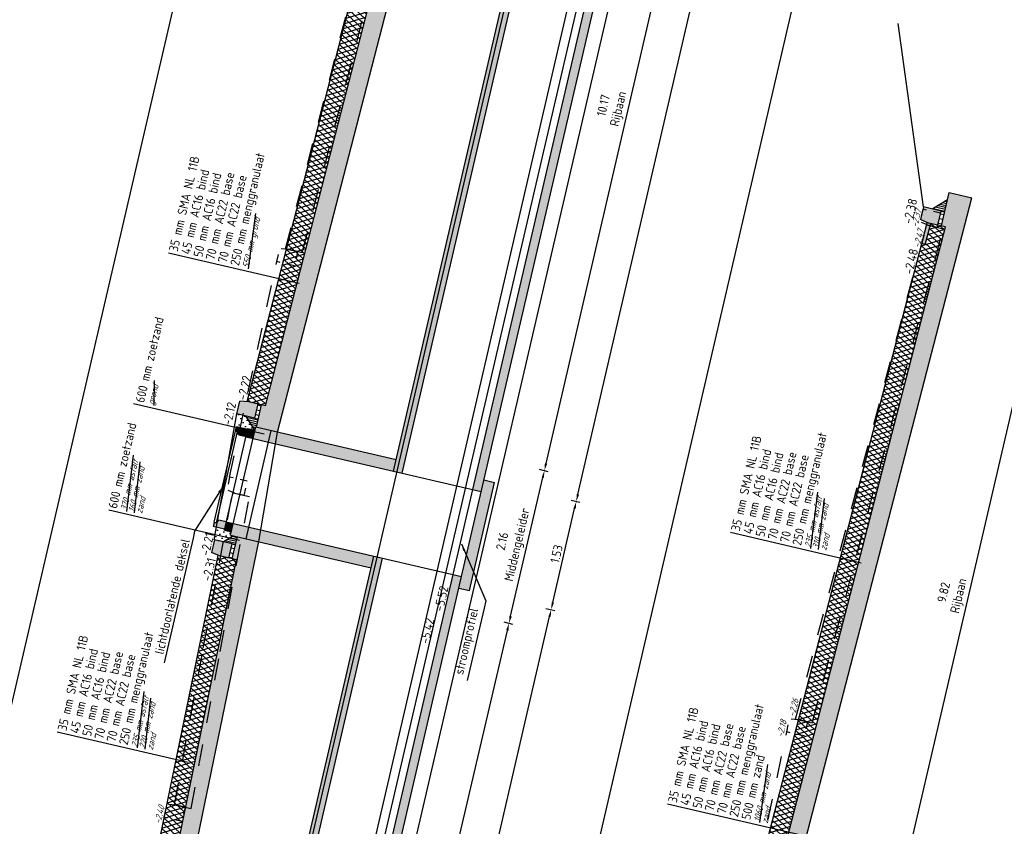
# Model space of a CAD drawing. Header units: metres. Extents: x 116958 to 118326, y 475500 to 477904.
# Tile 15 of 256: x 117769 to 117782, y 475620 to 475631. Entities that reach past the tile are written whole.
import ezdxf

# ---------------------------------------------------------------- set-up
doc = ezdxf.new("R2010")
doc.units = ezdxf.units.M
doc.header["$LTSCALE"] = 0.2
doc.linetypes.add('OPNEMEN', pattern=[3, 1.5, -1.5])
doc.layers.get('0').update_dxf_attribs({"color": 6})
for name, color, linetype in [('X-XX-DWP-ARCERING', 13, 'Continuous'), ('X-XX-DWP-ARCERING_GRIJS', 253, 'Continuous'), ('X-XX-DWP-ARCERING_LICHT_GRIJS', 254, 'Continuous'), ('X-XX-DWP-ARCERING_RIVIERZAND', 3, 'Continuous'), ('X-XX-DWP-BEST_SITUATIE', 13, 'Continuous'), ('X-XX-DWP-ECOPASSAGE', 2, 'Continuous'), ('X-XX-DWP-MAATVOERING', 2, 'Continuous'), ('X-XX-DWP-NW_SITUATIE', 3, 'Continuous'), ('X-XX-DWP-TEKST25', 2, 'Continuous'), ('X-XX-DWP-VERW_SITUATIE', 240, 'OPNEMEN')]:
    doc.layers.add(name, color=color, linetype=linetype)
doc.styles.get("Standard").update_dxf_attribs({"font": 'isocp.shx'})
doc.dimstyles.new('dim-50', dxfattribs={"dimscale": 0.05, "dimtxt": 2.5, "dimasz": 2, "dimexe": 1, "dimexo": 1, "dimgap": 0.8, "dimtad": 1, "dimzin": 0, "dimdsep": 46, "dimtxsty": 'Standard', "dimcen": 0, "dimclrd": 1, "dimclre": 1, "dimclrt": 256, "dimazin": 0, "dimtfac": 1, "dimtmove": 1, "dimatfit": 3, "dimfxl": 1.5, "dimfxlon": 1, "dimtfill": 1, "dimtolj": 1, "dimtzin": 0, "dimlwd": -1, "dimlwe": -1, "dimarcsym": 0})
pattern_1 = [(136.921861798, (1.948125, -0.45256), (-0.042687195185, -0.045651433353), []), (196.921861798, (1.948125, -0.45256), (0.0181917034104, -0.0597939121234), [])]
pattern_2 = [(121.578701, (117457.6174, 476424.804756), (-0.0540970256, -0.0332529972), [0, -0.0635])]

# ---------------------------------------------------------------- blocks, each defined once
blk = doc.blocks.new('180-200l')
for p, q in [((0, 0), (0, 250)), ((0, 250), (180, 250)), ((200, 130), (180, 250)), ((200, 0), (0, 0)), ((200, 0), (200, 130))]:
    blk.add_line(p, q)
blk = doc.blocks.new('180-200r')
for p, q in [((-200, 130), (-180, 250)), ((0, 250), (-180, 250)), ((0, 0), (0, 250)), ((-200, 0), (-200, 130)), ((-200, 0), (0, 0))]:
    blk.add_line(p, q)
blk = doc.blocks.new('*D225')
at = {"layer": 'Defpoints', "color": 0, "transparency": 16777216}
for p in [(117781.352, 475628.092), (117782.881, 475627.737), (117778.887, 475618.584)]:
    blk.add_point(p, dxfattribs=at)
at = {"layer": 'X-XX-DWP-MAATVOERING', "color": 1, "transparency": 16777216}
for p, q in [((117782.808, 475627.754), (117782.93, 475627.726)), ((117780.682, 475618.269), (117782.859, 475627.64)), ((117780.586, 475618.189), (117780.708, 475618.161))]:
    blk.add_line(p, q, dxfattribs=at)
for points in [[(117782.843, 475627.644), (117782.875, 475627.636), (117782.881, 475627.737)], [(117780.666, 475618.273), (117780.698, 475618.266), (117780.659, 475618.172)]]:
    blk.add_solid(points, dxfattribs=at)
at = {"layer": 'X-XX-DWP-MAATVOERING', "transparency": 16777216, "insert": (117781.551, 475623.005), "char_height": 0.125, "attachment_point": 5, "rotation": 76.9219, "bg_fill": 3, "box_fill_scale": 1.1, "bg_fill_color": 256, "bg_fill_true_color": 13158600, "bg_fill_transparency": 0}
blk.add_mtext('\\A1;9.82\\PRijbaan', dxfattribs=at)
blk = doc.blocks.new('*D359')
at = {"layer": 'Defpoints', "color": 0, "transparency": 16777216}
for p in [(117771.572, 475623.505), (117775.438, 475622.607), (117770.11, 475616.412)]:
    blk.add_point(p, dxfattribs=at)
at = {"layer": 'X-XX-DWP-MAATVOERING', "color": 1, "transparency": 16777216}
for p, q in [((117775.365, 475622.624), (117775.486, 475622.595)), ((117773.822, 475615.652), (117775.415, 475622.509)), ((117773.726, 475615.572), (117773.848, 475615.543))]:
    blk.add_line(p, q, dxfattribs=at)
for points in [[(117775.399, 475622.513), (117775.431, 475622.506), (117775.438, 475622.607)], [(117773.806, 475615.656), (117773.838, 475615.648), (117773.799, 475615.555)]]:
    blk.add_solid(points, dxfattribs=at)
at = {"layer": 'X-XX-DWP-MAATVOERING', "transparency": 16777216, "insert": (117774.399, 475619.132), "char_height": 0.125, "attachment_point": 5, "rotation": 76.9219, "bg_fill": 3, "box_fill_scale": 1.1, "bg_fill_color": 256, "bg_fill_true_color": 13158600, "bg_fill_transparency": 0}
blk.add_mtext('\\A1;7.24\\PRijbaan', dxfattribs=at)
blk = doc.blocks.new('*D360')
at = {"layer": 'Defpoints', "color": 0, "transparency": 16777216}
for p in [(117771.973, 475625.629), (117775.926, 475624.711), (117771.572, 475623.505)]:
    blk.add_point(p, dxfattribs=at)
at = {"layer": 'X-XX-DWP-MAATVOERING', "color": 1, "transparency": 16777216}
for p, q in [((117775.853, 475624.728), (117775.975, 475624.699)), ((117775.46, 475622.704), (117775.904, 475624.613)), ((117775.365, 475622.624), (117775.486, 475622.595))]:
    blk.add_line(p, q, dxfattribs=at)
for points in [[(117775.888, 475624.617), (117775.92, 475624.61), (117775.926, 475624.711)], [(117775.444, 475622.708), (117775.477, 475622.7), (117775.438, 475622.607)]]:
    blk.add_solid(points, dxfattribs=at)
at = {"layer": 'X-XX-DWP-MAATVOERING', "transparency": 16777216, "insert": (117775.463, 475623.71), "char_height": 0.125, "attachment_point": 5, "rotation": 76.9219, "bg_fill": 3, "box_fill_scale": 1.1, "bg_fill_color": 256, "bg_fill_true_color": 13158600, "bg_fill_transparency": 0}
blk.add_mtext('\\A1;2.16\\PMiddengeleider', dxfattribs=at)
blk = doc.blocks.new('*D361')
at = {"layer": 'Defpoints', "color": 0, "transparency": 16777216}
for p in [(117774.518, 475635.479), (117778.228, 475634.617), (117771.973, 475625.629)]:
    blk.add_point(p, dxfattribs=at)
at = {"layer": 'X-XX-DWP-MAATVOERING', "color": 1, "transparency": 16777216}
for p, q in [((117778.155, 475634.634), (117778.276, 475634.606)), ((117775.949, 475624.808), (117778.205, 475634.52)), ((117775.853, 475624.728), (117775.975, 475624.699))]:
    blk.add_line(p, q, dxfattribs=at)
for points in [[(117778.189, 475634.523), (117778.221, 475634.516), (117778.228, 475634.617)], [(117775.933, 475624.812), (117775.965, 475624.804), (117775.926, 475624.711)]]:
    blk.add_solid(points, dxfattribs=at)
at = {"layer": 'X-XX-DWP-MAATVOERING', "transparency": 16777216, "insert": (117776.858, 475629.715), "char_height": 0.125, "attachment_point": 5, "rotation": 76.9219, "bg_fill": 3, "box_fill_scale": 1.1, "bg_fill_color": 256, "bg_fill_true_color": 13158600, "bg_fill_transparency": 0}
blk.add_mtext('\\A1;10.17\\PRijbaan', dxfattribs=at)
blk = doc.blocks.new('*D364')
at = {"layer": 'Defpoints', "color": 0, "transparency": 16777216}
for p in [(117774.893, 475623.057), (117776.02, 475622.795), (117771.344, 475607.784)]:
    blk.add_point(p, dxfattribs=at)
at = {"layer": 'X-XX-DWP-MAATVOERING', "color": 1, "transparency": 16777216}
for p, q in [((117775.946, 475622.812), (117776.068, 475622.784)), ((117772.494, 475607.619), (117775.997, 475622.698)), ((117772.398, 475607.539), (117772.52, 475607.51))]:
    blk.add_line(p, q, dxfattribs=at)
for points in [[(117775.981, 475622.701), (117776.013, 475622.694), (117776.02, 475622.795)], [(117772.478, 475607.623), (117772.51, 475607.615), (117772.471, 475607.522)]]:
    blk.add_solid(points, dxfattribs=at)
at = {"layer": 'X-XX-DWP-MAATVOERING', "transparency": 16777216, "insert": (117774.146, 475615.182), "char_height": 0.125, "attachment_point": 5, "rotation": 76.9219, "bg_fill": 3, "box_fill_scale": 1.1, "bg_fill_color": 256, "bg_fill_true_color": 13158600, "bg_fill_transparency": 0}
blk.add_mtext('\\A1;15.68', dxfattribs=at)
blk = doc.blocks.new('*D365')
at = {"layer": 'Defpoints', "color": 0, "transparency": 16777216}
for p in [(117775.24, 475624.547), (117776.366, 475624.285), (117774.893, 475623.057)]:
    blk.add_point(p, dxfattribs=at)
at = {"layer": 'X-XX-DWP-MAATVOERING', "color": 1, "transparency": 16777216}
for p, q in [((117776.293, 475624.302), (117776.414, 475624.274)), ((117776.042, 475622.892), (117776.343, 475624.188)), ((117775.946, 475622.812), (117776.068, 475622.784))]:
    blk.add_line(p, q, dxfattribs=at)
for points in [[(117776.327, 475624.192), (117776.359, 475624.184), (117776.366, 475624.285)], [(117776.026, 475622.896), (117776.058, 475622.889), (117776.02, 475622.795)]]:
    blk.add_solid(points, dxfattribs=at)
at = {"layer": 'X-XX-DWP-MAATVOERING', "transparency": 16777216, "insert": (117776.093, 475623.563), "char_height": 0.125, "attachment_point": 5, "rotation": 76.9219, "bg_fill": 3, "box_fill_scale": 1.1, "bg_fill_color": 256, "bg_fill_true_color": 13158600, "bg_fill_transparency": 0}
blk.add_mtext('\\A1;1.53', dxfattribs=at)
blk = doc.blocks.new('*D366')
at = {"layer": 'Defpoints', "color": 0, "transparency": 16777216}
for p in [(117779.616, 475643.385), (117780.742, 475643.124), (117775.24, 475624.547)]:
    blk.add_point(p, dxfattribs=at)
at = {"layer": 'X-XX-DWP-MAATVOERING', "color": 1, "transparency": 16777216}
for p, q in [((117780.669, 475643.141), (117780.791, 475643.112)), ((117776.388, 475624.383), (117780.719, 475643.026)), ((117776.293, 475624.302), (117776.414, 475624.274))]:
    blk.add_line(p, q, dxfattribs=at)
for points in [[(117780.703, 475643.03), (117780.736, 475643.022), (117780.742, 475643.124)], [(117776.372, 475624.386), (117776.405, 475624.379), (117776.366, 475624.285)]]:
    blk.add_solid(points, dxfattribs=at)
at = {"layer": 'X-XX-DWP-MAATVOERING', "transparency": 16777216, "insert": (117778.454, 475633.728), "char_height": 0.125, "attachment_point": 5, "rotation": 76.9219, "bg_fill": 3, "box_fill_scale": 1.1, "bg_fill_color": 256, "bg_fill_true_color": 13158600, "bg_fill_transparency": 0}
blk.add_mtext('\\A1;19.34', dxfattribs=at)

msp = doc.modelspace()

# ---------------------------------------------------------------- hatches: boundary and pattern name
at = {"layer": 'X-XX-DWP-ARCERING'}
h = msp.add_hatch(dxfattribs=at)
h.set_pattern_fill('SCHR-BETON', color=256, scale=0.05, angle=118.67)
h.set_pattern_definition([(245.5919, (117772.2456, 475625.24243), (-0.169856, -0.031763), [0.018, -0.198]), (190.5919, (117772.2456, 475625.24243), (0.0805973, -0.1649323), [0.0144, -0.1584]), (296.0429, (117772.23145, 475625.23978), (-0.0892599, -0.1966946), [0.0152977, -0.1682744]), (241.776, (117772.2585, 475625.1962), (-0.2573894, -0.030583), [0.027, -0.297]), (292.2275, (117772.23706, 475625.19365), (-0.1532264, -0.285478), [0.0229465, -0.252411]), (186.7759, (117772.2585, 475625.1962), (-0.1532263, -0.285478), [0.0216, -0.2376]), (216.5919, (117772.23217, 475625.2013), (-0.1639584, 0.0545673), [0.018, -0.198]), (161.5919, (117772.23217, 475625.2013), (-0.0094688, -0.1833274), [0.0144, -0.1584]), (267.0433, (117772.2185, 475625.20585), (-0.173427, -0.12876), [0.0152977, -0.1682744]), (233.09186, (117772.245606, 475625.24243), (0.01866332, -0.07773887), [0, -0.15648, 0, -0.1608, 0, -0.159]), (203.0919, (117772.24561, 475625.24243), (-0.0353706, -0.1081455), [0, -0.09168, 0, -0.15288, 0, -0.0606]), (163.09186, (117772.29716, 475625.256816), (-0.1248715, -0.02921762), [0, -0.06, 0, -0.1872, 0, -0.2484]), (153.0919, (117772.32027, 475625.26327), (-0.1283565, -0.0607612), [0, -0.078, 0, -0.12432, 0, -0.1764])])
h.paths.add_polyline_path([(117774.675, 475635.931), (117774.567, 475635.467), (117774.625, 475635.454), (117772.081, 475625.604), (117772.022, 475625.618), (117771.951, 475625.311), (117772.246, 475625.242), (117774.988, 475635.858)])
h = msp.add_hatch(dxfattribs=at)
h.set_pattern_fill('STELSPECIE', color=256, scale=0.02, angle=76.9219)
h.set_pattern_definition([(166.92186, (117749.207844, 475673.555335), (-0.006033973, -0.025974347), [])])
h.paths.add_polyline_path([(117781.276, 475628.316), (117781.486, 475628.446), (117781.446, 475628.276), (117781.378, 475628.292)])
h = msp.add_hatch(color=253, dxfattribs=at)
h.dxf.hatch_style = 1
h.paths.add_polyline_path([(117771.847, 475625.658), (117771.725, 475625.666), (117771.685, 475625.491), (117771.928, 475625.434), (117771.973, 475625.629)])
h = msp.add_hatch(dxfattribs=at)
h.set_pattern_fill('STELSPECIE', color=256, scale=0.05)
h.set_pattern_definition([(166.921861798, (3.81135, 8.76491), (-0.015084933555, -0.064935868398), [])])
h.paths.add_polyline_path([(117771.973, 475625.629), (117771.928, 475625.434), (117771.977, 475625.423), (117772.022, 475625.618)])
h = msp.add_hatch(dxfattribs=at)
h.set_pattern_fill('STELSPECIE', color=256, scale=0.02)
h.set_pattern_definition([(166.9218617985, (3.81135, 8.76491), (-0.0060339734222, -0.0259743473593), [])])
h.paths.add_polyline_path([(117771.806, 475625.463), (117771.933, 475625.259), (117771.946, 475625.312), (117771.951, 475625.311), (117771.977, 475625.423)])
h = msp.add_hatch(dxfattribs=at)
h.set_pattern_fill('SCHR-BETON', color=256, scale=0.05, angle=118.67)
h.set_pattern_definition([(245.5919, (117770.3619, 475615.86498), (-0.169856, -0.031763), [0.018, -0.198]), (190.5919, (117770.3619, 475615.86498), (0.0805973, -0.1649323), [0.0144, -0.1584]), (296.0429, (117770.34774, 475615.86233), (-0.08926, -0.1966946), [0.0152977, -0.1682744]), (241.776, (117770.3748, 475615.81875), (-0.2573894, -0.030583), [0.027, -0.297]), (292.2275, (117770.35335, 475615.8162), (-0.1532264, -0.285478), [0.0229465, -0.252411]), (186.776, (117770.3748, 475615.81875), (-0.153226, -0.285478), [0.0216, -0.2376]), (216.5919, (117770.34846, 475615.82385), (-0.1639584, 0.0545673), [0.018, -0.198]), (161.5919, (117770.34846, 475615.82385), (-0.0094688, -0.1833274), [0.0144, -0.1584]), (267.0433, (117770.3348, 475615.8284), (-0.173427, -0.12876), [0.0152977, -0.1682744]), (233.0919, (117770.3619, 475615.86498), (0.0186633, -0.07773887), [0, -0.15648, 0, -0.1608, 0, -0.159]), (203.0919, (117770.3619, 475615.86498), (-0.0353706, -0.1081455), [0, -0.09168, 0, -0.15288, 0, -0.0606]), (163.0919, (117770.41345, 475615.879364), (-0.1248715, -0.0292176), [0, -0.06, 0, -0.1872, 0, -0.2484]), (153.0919, (117770.43656, 475615.88581), (-0.1283565, -0.0607612), [0, -0.078, 0, -0.12432, 0, -0.1764])])
h.paths.add_polyline_path([(117771.68, 475623.48), (117770.218, 475616.387), (117770.159, 475616.4), (117770.051, 475615.937), (117770.362, 475615.865), (117771.987, 475623.732), (117771.692, 475623.8), (117771.621, 475623.493)])
h = msp.add_hatch(color=253, dxfattribs=at)
h.dxf.hatch_style = 1
h.paths.add_polyline_path([(117771.374, 475623.756), (117771.333, 475623.581), (117771.446, 475623.534), (117771.572, 475623.505), (117771.618, 475623.7)])
h = msp.add_hatch(dxfattribs=at)
h.set_pattern_fill('STELSPECIE', color=256, scale=0.02)
h.set_pattern_definition([(166.9218617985, (1.948125, -0.45256), (-0.0060339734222, -0.0259743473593), [])])
h.paths.add_polyline_path([(117771.634, 475623.814), (117771.496, 475623.728), (117771.618, 475623.7), (117771.666, 475623.688), (117771.692, 475623.8)])
h = msp.add_hatch(dxfattribs=at)
h.set_pattern_fill('STELSPECIE', color=256, scale=0.05)
h.set_pattern_definition([(166.921861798, (1.948125, -0.45256), (-0.015084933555, -0.064935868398), [])])
h.paths.add_polyline_path([(117771.618, 475623.7), (117771.572, 475623.505), (117771.621, 475623.493), (117771.666, 475623.688)])
at = {"layer": 'X-XX-DWP-ARCERING_GRIJS'}
h = msp.add_hatch(dxfattribs=at)
h.set_pattern_fill('ASFALT', color=256, scale=0.05)
h.set_pattern_definition(pattern_1)
h.paths.add_polyline_path([(117774.298, 475635.225), (117771.828, 475625.663), (117772.081, 475625.604), (117774.625, 475635.454), (117774.421, 475635.501), (117774.346, 475635.212)])
h = msp.add_hatch(dxfattribs=at)
h.set_pattern_fill('ASFALT', color=256, scale=0.05)
h.set_pattern_definition(pattern_1)
h.paths.add_polyline_path([(117771.426, 475623.539), (117770.026, 475616.745), (117770.075, 475616.734), (117770.013, 475616.434), (117770.218, 475616.387), (117771.68, 475623.48)])
at = {"layer": 'X-XX-DWP-ARCERING_LICHT_GRIJS'}
h = msp.add_hatch(color=256, dxfattribs=at)
h.dxf.hatch_style = 1
h.paths.add_polyline_path([(117778.297, 475643.861), (117773.846, 475624.701), (117773.964, 475624.674), (117778.415, 475643.834)])
h = msp.add_hatch(color=256, dxfattribs=at)
h.dxf.hatch_style = 1
h.paths.add_polyline_path([(117771.679, 475625.312), (117771.666, 475625.259), (117771.702, 475625.251), (117771.693, 475625.216), (117771.706, 475625.213), (117771.711, 475625.203), (117771.71, 475625.197), (117771.811, 475625.174), (117771.834, 475625.275)])
h = msp.add_hatch(color=256, dxfattribs=at)
h.dxf.hatch_style = 1
h.paths.add_polyline_path([(117771.838, 475625.291), (117771.811, 475625.174), (117771.908, 475625.151), (117771.935, 475625.268)])
h = msp.add_hatch(color=256, dxfattribs=at)
h.dxf.hatch_style = 1
h.paths.add_polyline_path([(117771.946, 475625.312), (117771.908, 475625.151), (117772.123, 475625.102), (117772.16, 475625.262)])
h = msp.add_hatch(color=256, dxfattribs=at)
h.dxf.hatch_style = 1
h.paths.add_polyline_path([(117772.16, 475625.262), (117772.123, 475625.102), (117773.846, 475624.701), (117773.884, 475624.862)])
h = msp.add_hatch(color=256, dxfattribs=at)
h.dxf.hatch_style = 1
h.paths.add_polyline_path([(117775.093, 475624.581), (117774.747, 475623.091), (117774.893, 475623.057), (117775.24, 475624.547)])
h = msp.add_hatch(color=256, dxfattribs=at)
h.dxf.hatch_style = 1
h.paths.add_polyline_path([(117771.438, 475624.029), (117771.437, 475624.023), (117771.428, 475624.016), (117771.415, 475624.019), (117771.407, 475623.984), (117771.372, 475623.992), (117771.36, 475623.94), (117771.516, 475623.904), (117771.539, 475624.005)])
h = msp.add_hatch(color=256, dxfattribs=at)
h.dxf.hatch_style = 1
h.paths.add_polyline_path([(117771.539, 475624.005), (117771.512, 475623.888), (117771.61, 475623.866), (117771.637, 475623.983)])
h = msp.add_hatch(color=256, dxfattribs=at)
h.dxf.hatch_style = 1
h.paths.add_polyline_path([(117771.637, 475623.983), (117771.599, 475623.822), (117771.814, 475623.772), (117771.851, 475623.933)])
h = msp.add_hatch(color=256, dxfattribs=at)
h.dxf.hatch_style = 1
h.paths.add_polyline_path([(117771.851, 475623.933), (117771.814, 475623.772), (117773.537, 475623.372), (117773.575, 475623.532)])
h = msp.add_hatch(color=256, dxfattribs=at)
h.dxf.hatch_style = 1
h.paths.add_polyline_path([(117773.575, 475623.532), (117769.952, 475607.938), (117770.07, 475607.91), (117773.693, 475623.505)])
h = msp.add_hatch(color=256, dxfattribs=at)
h.dxf.hatch_style = 1
h.paths.add_polyline_path([(117774.667, 475623.279), (117771.044, 475607.684), (117771.162, 475607.657), (117774.785, 475623.251)])
at = {"layer": 'X-XX-DWP-ARCERING_RIVIERZAND'}
h = msp.add_hatch(dxfattribs=at)
h.set_pattern_fill('AGW-GROND_ZAND_DRAINZAND-SO', color=256, scale=0.05, pattern_type=2)
h.set_pattern_definition(pattern_2)
h.paths.add_polyline_path([(117771.685, 475625.491), (117771.679, 475625.312), (117771.834, 475625.275), (117771.838, 475625.291), (117771.933, 475625.259), (117771.806, 475625.463)])
h = msp.add_hatch(dxfattribs=at)
h.set_pattern_fill('AGW-GROND_ZAND_DRAINZAND-SO', color=256, scale=0.05, pattern_type=2)
h.set_pattern_definition(pattern_2)
h.paths.add_polyline_path([(117771.512, 475623.888), (117771.516, 475623.904), (117771.405, 475623.93), (117771.374, 475623.756), (117771.496, 475623.728), (117771.634, 475623.814), (117771.599, 475623.822), (117771.61, 475623.866)])

# ---------------------------------------------------------------- linework, layer by layer
at = {"layer": 'Defpoints'}
msp.add_line((117764.442, 475603.684), (117775.621, 475651.803), dxfattribs=at)
at = {"layer": 'X-XX-DWP-BEST_SITUATIE'}
msp.add_line((117781.154, 475628.347), (117780.806, 475630.871), dxfattribs=at)
at = {"layer": 'X-XX-DWP-ECOPASSAGE'}
for p, q in [((117773.846, 475624.701), (117778.297, 475643.861)), ((117773.964, 475624.674), (117778.415, 475643.834)), ((117771.373, 475623.998), (117771.665, 475625.254)), ((117771.402, 475623.991), (117771.694, 475625.247)), ((117771.512, 475623.888), (117771.838, 475625.291)), ((117771.599, 475623.822), (117771.946, 475625.312)), ((117771.665, 475625.254), (117771.694, 475625.247)), ((117771.666, 475625.259), (117771.679, 475625.312)), ((117771.702, 475625.251), (117771.666, 475625.259)), ((117771.834, 475625.275), (117771.679, 475625.312)), ((117771.702, 475625.251), (117771.693, 475625.216)), ((117771.693, 475625.216), (117771.706, 475625.213)), ((117771.706, 475625.213), (117771.711, 475625.203)), ((117771.711, 475625.203), (117771.71, 475625.197)), ((117771.814, 475623.772), (117772.16, 475625.262)), ((117771.838, 475625.291), (117771.935, 475625.268)), ((117771.946, 475625.312), (117773.884, 475624.862)), ((117771.811, 475625.174), (117771.71, 475625.197)), ((117771.811, 475625.174), (117772.123, 475625.102)), ((117772.123, 475625.102), (117775.056, 475624.42)), ((117774.893, 475623.057), (117775.24, 475624.547)), ((117775.093, 475624.581), (117775.24, 475624.547)), ((117771.372, 475623.992), (117771.36, 475623.94)), ((117771.407, 475623.984), (117771.372, 475623.992)), ((117771.373, 475623.998), (117771.402, 475623.991)), ((117771.407, 475623.984), (117771.415, 475624.019)), ((117771.415, 475624.019), (117771.428, 475624.016)), ((117771.428, 475624.016), (117771.437, 475624.023)), ((117771.437, 475624.023), (117771.438, 475624.029)), ((117771.539, 475624.005), (117771.438, 475624.029)), ((117771.539, 475624.005), (117774.785, 475623.251)), ((117771.516, 475623.904), (117771.36, 475623.94)), ((117771.512, 475623.888), (117771.61, 475623.866)), ((117771.599, 475623.822), (117773.537, 475623.372)), ((117770.07, 475607.91), (117773.693, 475623.505)), ((117771.044, 475607.684), (117774.667, 475623.279)), ((117774.747, 475623.091), (117774.893, 475623.057))]:
    msp.add_line(p, q, dxfattribs=at)
at = {"layer": 'X-XX-DWP-NW_SITUATIE'}
for p, q in [((117772.246, 475625.242), (117774.988, 475635.858)), ((117771.828, 475625.663), (117774.372, 475635.513)), ((117772.081, 475625.604), (117774.625, 475635.454)), ((117781.508, 475628.544), (117781.822, 475628.471)), ((117781.276, 475628.316), (117781.486, 475628.446)), ((117781.397, 475628.287), (117781.446, 475628.276)), ((117772.081, 475625.604), (117771.828, 475625.663)), ((117772.022, 475625.618), (117771.951, 475625.311)), ((117771.374, 475623.756), (117771.685, 475625.491)), ((117771.806, 475625.463), (117771.933, 475625.259)), ((117771.928, 475625.434), (117771.977, 475625.423)), ((117770.362, 475615.865), (117771.987, 475623.732)), ((117771.496, 475623.728), (117771.634, 475623.814)), ((117771.621, 475623.493), (117771.692, 475623.8)), ((117771.618, 475623.7), (117771.666, 475623.688)), ((117769.964, 475616.445), (117771.426, 475623.539)), ((117770.218, 475616.387), (117771.68, 475623.48)), ((117771.68, 475623.48), (117771.426, 475623.539))]:
    msp.add_line(p, q, dxfattribs=at)
at = {"layer": 'X-XX-DWP-TEKST25', "color": 1}
for p, q in [((117770.542, 475625.606), (117770.549, 475625.954)), ((117770.165, 475624.148), (117770.26, 475624.923)), ((117770.271, 475624.13), (117770.352, 475624.833))]:
    msp.add_line(p, q, dxfattribs=at)
at = {"layer": 'X-XX-DWP-VERW_SITUATIE'}
for p, q in [((117772.357, 475627.768), (117773.241, 475631.173)), ((117772.357, 475627.768), (117772.586, 475627.714)), ((117771.585, 475624.621), (117772.234, 475627.591)), ((117771.222, 475622.262), (117771.628, 475624.406)), ((117771.628, 475624.406), (117771.857, 475624.352)), ((117770.824, 475620.106), (117771.222, 475622.262)), ((117770.824, 475620.106), (117771.053, 475620.053)), ((117769.719, 475614.685), (117770.683, 475619.943))]:
    msp.add_line(p, q, dxfattribs=at)

# ---------------------------------------------------------------- block references
at = {"layer": 'X-XX-DWP-NW_SITUATIE', "yscale": 0.001, "zscale": 0.001}
for p, xscale, rotation in [((117781.397, 475628.287), 0.001, 76.9218617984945), ((117771.928, 475625.434), -0.001, 76.92186179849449), ((117771.618, 475623.7), 0.001, 76.9218617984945)]:
    msp.add_blockref('180-200r', p, dxfattribs=dict(at, xscale=xscale, rotation=rotation))
at = {"layer": 'X-XX-DWP-VERW_SITUATIE', "xscale": 0.001, "yscale": 0.001, "zscale": 0.001, "rotation": 76.9218617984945}
for name, p in [('180-200r', (117781.39, 475628.256)), ('180-200l', (117772.478, 475627.534)), ('180-200r', (117771.829, 475624.564)), ('180-200l', (117779.511, 475621.053)), ('180-200l', (117770.925, 475619.877))]:
    msp.add_blockref(name, p, dxfattribs=at)

# ---------------------------------------------------------------- texts
at = {"layer": 'X-XX-DWP-TEKST25'}
for s, rotation, p in [('35 mm SMA NL 11B', 76.9156, (117770.867, 475627.72)), ('45 mm AC16 bind', 76.9156, (117771.036, 475627.681)), ('50 mm AC16 bind', 76.9156, (117771.205, 475627.641)), ('70 mm AC22 base', 76.9156, (117771.374, 475627.602)), ('70 mm AC22 base', 76.9156, (117771.543, 475627.563)), ('-2.38', 76.9219, (117780.992, 475628.101)), ('-2.48', 76.9219, (117781.003, 475627.404)), ('600 mm zoetzand', 76.9156, (117770.405, 475625.637)), ('-2.22', 76.9219, (117771.811, 475625.671)), ('-2.12', 76.9219, (117771.606, 475625.325)), ('600 mm zoetzand', 76.9156, (117770.029, 475624.179)), ('-2.21', 76.9219, (117771.301, 475623.528)), ('-2.31', 76.9219, (117771.325, 475623.177)), ('-5.52', 76.9219, (117774.526, 475622.762)), ('35 mm SMA NL 11B', 76.9156, (117769.333, 475621.117)), ('45 mm AC16 bind', 76.9156, (117769.502, 475621.078)), ('50 mm AC16 bind', 76.9156, (117769.671, 475621.039)), ('35 mm SMA NL 11B', 76.9156, (117777.75, 475620.126)), ('45 mm AC16 bind', 76.9156, (117777.919, 475620.086)), ('50 mm AC16 bind', 76.9156, (117778.088, 475620.047)), ('70 mm AC22 base', 76.9156, (117778.257, 475620.008)), ('70 mm AC22 base', 76.9156, (117778.426, 475619.969)), ('250 mm menggranulaat', 76.9156, (117769.518, 475618.085))]:
    msp.add_text(s, height=0.125, rotation=rotation, dxfattribs=at).set_placement(p)
at = {"layer": 'X-XX-DWP-TEKST25', "color": 1, "oblique": 20}
for s, p in [('grond', (117770.542, 475625.606)), ('370 mm asfalt', (117770.165, 475624.148)), ('160 mm zand', (117770.271, 475624.13)), ('zand', (117770.377, 475624.112))]:
    msp.add_text(s, height=0.09, rotation=76.9156, dxfattribs=at).set_placement(p)
at = {"layer": 'X-XX-DWP-VERW_SITUATIE', "oblique": 20}
for s, p in [('-2.37', (117781.071, 475628.056)), ('-2.47', (117781.103, 475627.775)), ('-2.26', (117779.378, 475621.311)), ('-2.18', (117779.216, 475621.028)), ('-2.40', (117770.633, 475619.834))]:
    msp.add_text(s, height=0.09, rotation=76.9219, dxfattribs=at).set_placement(p)

# ---------------------------------------------------------------- next in the draw order: dimensions: what is measured, and where the dimension line sits
at = {"layer": 'X-XX-DWP-MAATVOERING'}
dim = msp.add_linear_dim(base=(117782.881, 475627.737), p1=(117778.887, 475618.584), p2=(117781.352, 475628.092), angle=76.9219, text='<>\\PRijbaan', dimstyle='dim-50', dxfattribs=at)
dim.commit()
dim.dimension.update_dxf_attribs({"geometry": '*D225', "text_midpoint": (117781.551, 475623.005)})

# ---------------------------------------------------------------- next in the draw order: hatches: boundary and pattern name
at = {"layer": 'X-XX-DWP-ARCERING'}
h = msp.add_hatch(dxfattribs=at)
h.set_pattern_fill('SCHR-BETON', color=256, scale=0.05, angle=118.67)
h.set_pattern_definition([(245.5919, (117779.11813, 475618.04182), (-0.169856, -0.031763), [0.018, -0.198]), (190.5919, (117779.11813, 475618.04182), (0.0805973, -0.1649323), [0.0144, -0.1584]), (296.0429, (117779.10398, 475618.03918), (-0.08926, -0.1966946), [0.0152977, -0.1682744]), (241.776, (117779.13103, 475617.9956), (-0.2573894, -0.030583), [0.027, -0.297]), (292.2275, (117779.10958, 475617.99304), (-0.1532264, -0.285478), [0.0229465, -0.252411]), (186.776, (117779.13103, 475617.9956), (-0.1532263, -0.285478), [0.0216, -0.2376]), (216.5919, (117779.10469, 475618.0007), (-0.1639584, 0.0545673), [0.018, -0.198]), (161.5919, (117779.10469, 475618.0007), (-0.0094688, -0.1833274), [0.0144, -0.1584]), (267.0433, (117779.09103, 475618.00524), (-0.173427, -0.12876), [0.0152977, -0.1682744]), (233.09186, (117779.11813, 475618.041823), (0.01866332, -0.07773887), [0, -0.15648, 0, -0.1608, 0, -0.159]), (203.0919, (117779.11813, 475618.04182), (-0.0353706, -0.1081455), [0, -0.09168, 0, -0.15288, 0, -0.0606]), (163.09186, (117779.16968, 475618.05621), (-0.1248715, -0.02921762), [0, -0.06, 0, -0.1872, 0, -0.2484]), (153.0919, (117779.1928, 475618.06266), (-0.1283565, -0.0607612), [0, -0.078, 0, -0.12432, 0, -0.1764])])
h.paths.add_polyline_path([(117778.994, 475618.559), (117778.935, 475618.572), (117778.828, 475618.109), (117779.118, 475618.042), (117781.822, 475628.471), (117781.508, 475628.544), (117781.401, 475628.081), (117781.459, 475628.068)])
h = msp.add_hatch(color=253, dxfattribs=at)
h.dxf.hatch_style = 1
h.paths.add_polyline_path([(117781.154, 475628.344), (117781.113, 475628.169), (117781.225, 475628.122), (117781.352, 475628.092), (117781.397, 475628.287)])
h = msp.add_hatch(dxfattribs=at)
h.set_pattern_fill('STELSPECIE', color=256, scale=0.05, angle=118.6717)
h.set_pattern_definition([(166.921862, (117515.29938, 475106.8855), (-0.0150849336, -0.0649358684), [])])
h.paths.add_polyline_path([(117781.397, 475628.287), (117781.352, 475628.092), (117781.401, 475628.081), (117781.446, 475628.276)])
h = msp.add_hatch(color=253, dxfattribs=at)
h.dxf.hatch_style = 1
h.paths.add_polyline_path([(117781.206, 475628.126), (117781.131, 475627.837), (117781.179, 475627.825), (117781.255, 475628.115)])
at = {"layer": 'X-XX-DWP-ARCERING_GRIJS'}
h = msp.add_hatch(dxfattribs=at)
h.set_pattern_fill('ASFALT', color=256, scale=0.05)
h.set_pattern_definition([(136.921862, (117589.131913, 476725.382994), (-0.0426871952, -0.0456514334), []), (196.921862, (117589.131913, 476725.382994), (0.0181917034, -0.059793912), [])])
h.paths.add_polyline_path([(117778.741, 475618.618), (117778.994, 475618.559), (117781.459, 475628.068), (117781.255, 475628.115), (117781.179, 475627.825), (117781.131, 475627.837)])
at = {"layer": 'X-XX-DWP-ARCERING_LICHT_GRIJS'}
h = msp.add_hatch(color=256, dxfattribs=at)
h.dxf.hatch_style = 1
h.paths.add_polyline_path([(117779.389, 475643.607), (117774.938, 475624.448), (117775.056, 475624.42), (117779.507, 475643.58)])

# ---------------------------------------------------------------- next in the draw order: linework, layer by layer
at = {"layer": 'Defpoints'}
msp.add_line((117772.545, 475601.802), (117780.596, 475636.463), dxfattribs=at)
at = {"layer": 'X-XX-DWP-ECOPASSAGE'}
for p, q in [((117774.785, 475623.251), (117779.507, 475643.58)), ((117774.938, 475624.448), (117779.389, 475643.607))]:
    msp.add_line(p, q, dxfattribs=at)
at = {"layer": 'X-XX-DWP-NW_SITUATIE'}
for p, q in [((117779.118, 475618.042), (117781.822, 475628.471)), ((117781.401, 475628.081), (117781.508, 475628.544)), ((117778.741, 475618.618), (117781.206, 475628.126)), ((117778.994, 475618.559), (117781.459, 475628.068)), ((117781.179, 475627.825), (117781.254, 475628.114)), ((117781.459, 475628.068), (117781.206, 475628.126)), ((117781.179, 475627.825), (117781.13, 475627.838))]:
    msp.add_line(p, q, dxfattribs=at)
at = {"layer": 'X-XX-DWP-TEKST25', "color": 1}
for p, q in [((117779.599, 475623.639), (117779.695, 475624.415)), ((117779.705, 475623.621), (117779.787, 475624.325)), ((117780.297, 475623.435), (117778.494, 475623.855)), ((117778.899, 475619.859), (117779.007, 475620.662)), ((117779.428, 475619.695), (117777.624, 475620.114))]:
    msp.add_line(p, q, dxfattribs=at)
at = {"layer": 'X-XX-DWP-VERW_SITUATIE'}
for p, q in [((117779.391, 475621.286), (117781.199, 475628.095)), ((117781.199, 475628.095), (117781.428, 475628.042)), ((117779.391, 475621.286), (117779.62, 475621.233)), ((117778.637, 475618.13), (117779.268, 475621.11))]:
    msp.add_line(p, q, dxfattribs=at)

# ---------------------------------------------------------------- next in the draw order: texts
at = {"layer": 'X-XX-DWP-TEKST25', "color": 1, "oblique": 20}
for s, p in [('235 mm asfalt', (117779.599, 475623.639)), ('310 mm zand', (117779.705, 475623.621)), ('zand', (117779.812, 475623.603)), ('1060 mm zand', (117778.899, 475619.859)), ('zand', (117779.005, 475619.841))]:
    msp.add_text(s, height=0.09, rotation=76.9156, dxfattribs=at).set_placement(p)
at = {"layer": 'X-XX-DWP-TEKST25'}
for s, p in [('250 mm menggranulaat', (117778.594, 475619.929)), ('500 mm zand', (117778.763, 475619.89))]:
    msp.add_text(s, height=0.125, rotation=76.9156, dxfattribs=at).set_placement(p)

# ---------------------------------------------------------------- next in the draw order: dimensions: what is measured, and where the dimension line sits
at = {"layer": 'X-XX-DWP-MAATVOERING'}
dim = msp.add_linear_dim(base=(117775.438, 475622.607), p1=(117770.11, 475616.412), p2=(117771.572, 475623.505), angle=76.9219, text='<>\\PRijbaan', dimstyle='dim-50', dxfattribs=at)
dim.commit()
dim.dimension.update_dxf_attribs({"geometry": '*D359', "text_midpoint": (117774.399, 475619.132)})

# ---------------------------------------------------------------- next in the draw order: linework, layer by layer
at = {"layer": 'X-XX-DWP-TEKST25', "color": 1}
for p, q in [((117770.313, 475620.889), (117770.408, 475621.665)), ((117770.419, 475620.872), (117770.5, 475621.575)), ((117771.011, 475620.686), (117769.207, 475621.105))]:
    msp.add_line(p, q, dxfattribs=at)

# ---------------------------------------------------------------- next in the draw order: texts
at = {"layer": 'X-XX-DWP-MAATVOERING', "insert": (117771.038, 475623.752), "char_height": 0.125, "attachment_point": 9, "rotation": 76.9219}
msp.add_mtext('\\A1;lichtdoorlatende deksel', dxfattribs=at)
at = {"layer": 'X-XX-DWP-TEKST25'}
for s, p in [('250 mm menggranulaat', (117770.177, 475620.921)), ('70 mm AC22 base', (117769.839, 475620.999)), ('70 mm AC22 base', (117770.008, 475620.96))]:
    msp.add_text(s, height=0.125, rotation=76.9156, dxfattribs=at).set_placement(p)
at = {"layer": 'X-XX-DWP-TEKST25', "color": 1, "oblique": 20}
for s, p in [('235 mm asfalt', (117770.313, 475620.889)), ('220 mm zand', (117770.419, 475620.872)), ('zand', (117770.525, 475620.854))]:
    msp.add_text(s, height=0.09, rotation=76.9156, dxfattribs=at).set_placement(p)

# ---------------------------------------------------------------- next in the draw order: dimensions: what is measured, and where the dimension line sits
at = {"layer": 'X-XX-DWP-MAATVOERING'}
dim = msp.add_linear_dim(base=(117775.926, 475624.711), p1=(117771.572, 475623.505), p2=(117771.973, 475625.629), angle=76.9219, text='<>\\PMiddengeleider', dimstyle='dim-50', dxfattribs=at)
dim.commit()
dim.dimension.update_dxf_attribs({"geometry": '*D360', "text_midpoint": (117775.463, 475623.71)})

# ---------------------------------------------------------------- next in the draw order: linework, layer by layer
at = {"layer": 'X-XX-DWP-TEKST25', "color": 1}
msp.add_line((117771.721, 475623.745), (117769.918, 475624.164), dxfattribs=at)

# ---------------------------------------------------------------- next in the draw order: dimensions: what is measured, and where the dimension line sits
at = {"layer": 'X-XX-DWP-MAATVOERING'}
dim = msp.add_linear_dim(base=(117778.228, 475634.617), p1=(117771.973, 475625.629), p2=(117774.518, 475635.479), angle=76.9219, text='<>\\PRijbaan', dimstyle='dim-50', dxfattribs=at)
dim.commit()
dim.dimension.update_dxf_attribs({"geometry": '*D361', "text_midpoint": (117776.858, 475629.715)})
dim = msp.add_linear_dim(base=(117776.02, 475622.795), p1=(117771.344, 475607.784), p2=(117774.893, 475623.057), angle=76.9219, dimstyle='dim-50', dxfattribs=at)
dim.commit()
dim.dimension.update_dxf_attribs({"geometry": '*D364', "text_midpoint": (117774.146, 475615.182)})

# ---------------------------------------------------------------- next in the draw order: linework, layer by layer
at = {"layer": 'Defpoints'}
msp.add_line((117771.987, 475623.732), (117772.246, 475625.242), dxfattribs=at)
at = {"layer": 'X-XX-DWP-ECOPASSAGE'}
for p, q in [((117769.952, 475607.938), (117773.575, 475623.532)), ((117770.89, 475606.488), (117774.785, 475623.251))]:
    msp.add_line(p, q, dxfattribs=at)
at = {"layer": 'X-XX-DWP-TEKST25', "color": 1}
for p, q in [((117771.847, 475627.492), (117771.945, 475628.255)), ((117772.545, 475627.289), (117770.742, 475627.708)), ((117772.062, 475625.211), (117770.259, 475625.63))]:
    msp.add_line(p, q, dxfattribs=at)
at = {"layer": 'X-XX-DWP-VERW_SITUATIE'}
for p, q in [((117772.586, 475627.714), (117773.468, 475631.114)), ((117771.453, 475622.218), (117771.857, 475624.352)), ((117771.053, 475620.053), (117771.453, 475622.219))]:
    msp.add_line(p, q, dxfattribs=at)

# ---------------------------------------------------------------- next in the draw order: texts
at = {"layer": 'X-XX-DWP-TEKST25'}
for s, rotation, p in [('250 mm menggranulaat', 76.9156, (117771.712, 475627.524)), ('-5.42', 76.9219, (117774.33, 475622.316))]:
    msp.add_text(s, height=0.125, rotation=rotation, dxfattribs=at).set_placement(p)
at = {"layer": 'X-XX-DWP-TEKST25', "color": 1, "oblique": 20}
msp.add_text('550 mm grond', height=0.09, rotation=76.9156, dxfattribs=at).set_placement((117771.847, 475627.492))

# ---------------------------------------------------------------- next in the draw order: dimensions: what is measured, and where the dimension line sits
at = {"layer": 'X-XX-DWP-MAATVOERING'}
dim = msp.add_linear_dim(base=(117776.366, 475624.285), p1=(117774.893, 475623.057), p2=(117775.24, 475624.547), angle=76.9219, dimstyle='dim-50', dxfattribs=at)
dim.commit()
dim.dimension.update_dxf_attribs({"geometry": '*D365', "text_midpoint": (117776.093, 475623.563)})

# ---------------------------------------------------------------- next in the draw order: leaders
at = {"layer": 'X-XX-DWP-MAATVOERING', "annotation_type": 0, "has_hookline": 1, "hookline_direction": 1, "text_width": 1.728, "horizontal_direction": (0.22628, 0.974062, 0)}
msp.add_leader([(117771.495, 475624.494), (117771.102, 475623.875), (117771.08, 475623.778)], dimstyle='dim-50', override={"dimgap": 0.7, "dimtad": 1}, dxfattribs=at)

# ---------------------------------------------------------------- next in the draw order: linework, layer by layer
at = {"layer": 'X-XX-DWP-ECOPASSAGE'}
msp.add_line((117774.667, 475623.279), (117774.938, 475624.448), dxfattribs=at)

# ---------------------------------------------------------------- next in the draw order: texts
at = {"layer": 'X-XX-DWP-MAATVOERING', "insert": (117775.053, 475622.79), "char_height": 0.125, "attachment_point": 9, "rotation": 76.9219}
msp.add_mtext('\\A1;stroomprofiel', dxfattribs=at)

# ---------------------------------------------------------------- next in the draw order: dimensions: what is measured, and where the dimension line sits
at = {"layer": 'X-XX-DWP-MAATVOERING'}
dim = msp.add_linear_dim(base=(117780.742, 475643.124), p1=(117775.24, 475624.547), p2=(117779.616, 475643.385), angle=76.9219, dimstyle='dim-50', dxfattribs=at)
dim.commit()
dim.dimension.update_dxf_attribs({"geometry": '*D366', "text_midpoint": (117778.454, 475633.728)})

# ---------------------------------------------------------------- next in the draw order: leaders
at = {"layer": 'X-XX-DWP-MAATVOERING', "annotation_type": 0, "has_hookline": 1, "hookline_direction": 1, "text_width": 0.992, "horizontal_direction": (0.22628, 0.974062, 0)}
msp.add_leader([(117774.781, 475623.702), (117775.117, 475622.914), (117775.095, 475622.816)], dimstyle='dim-50', override={"dimgap": 0.7, "dimtad": 1}, dxfattribs=at)

# ---------------------------------------------------------------- next in the draw order: linework, layer by layer
at = {"layer": 'Defpoints'}
for p, q in [((117768.775, 475602.667), (117779.955, 475650.796)), ((117769.603, 475602.475), (117780.783, 475650.603)), ((117780.145, 475645.449), (117770.911, 475605.697))]:
    msp.add_line(p, q, dxfattribs=at)
at = {"layer": 'X-XX-DWP-ECOPASSAGE'}
msp.add_line((117770.675, 475606.538), (117779.563, 475644.799), dxfattribs=at)
at = {"layer": 'X-XX-DWP-VERW_SITUATIE'}
msp.add_line((117779.62, 475621.233), (117781.428, 475628.042), dxfattribs=at)

# ---------------------------------------------------------------- next in the draw order: texts
at = {"layer": 'X-XX-DWP-TEKST25'}
for s, p in [('250 mm menggranulaat', (117779.464, 475623.67)), ('35 mm SMA NL 11B', (117778.619, 475623.867)), ('45 mm AC16 bind', (117778.788, 475623.827)), ('50 mm AC16 bind', (117778.957, 475623.788)), ('70 mm AC22 base', (117779.126, 475623.749)), ('70 mm AC22 base', (117779.295, 475623.71))]:
    msp.add_text(s, height=0.125, rotation=76.9156, dxfattribs=at).set_placement(p)

doc.saveas('drawing.dxf')
